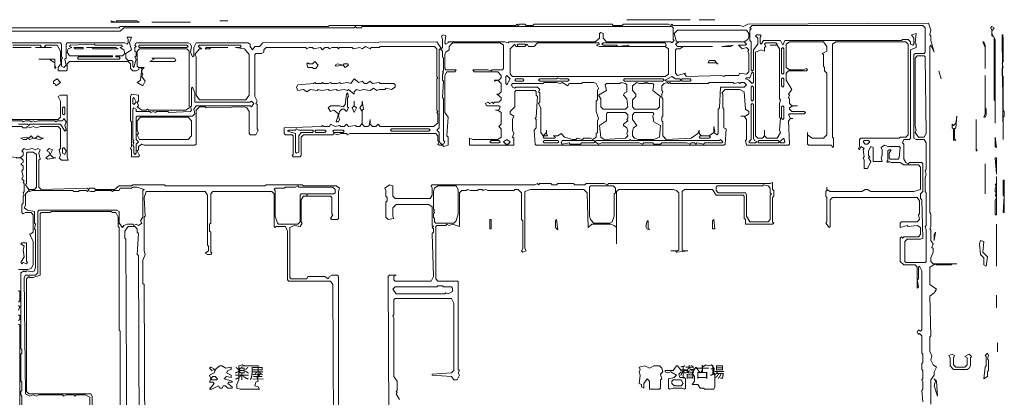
# Model space of a CAD drawing. Header units: millimetres. Extents: x -917 to 53999, y -4147 to 36087.
# Tile 3 of 3: x 17737 to 53710, y 22294 to 36087. Entities that reach past the tile are written whole.
import ezdxf

# ---------------------------------------------------------------- set-up
doc = ezdxf.new("R2010")
doc.units = ezdxf.units.MM
doc.layers.add('EDITABLE_ROOM_LABELS', color=7, linetype='Continuous', lineweight=18, true_color=0x50555f)
doc.layers.add('RASTER_CONTOURS', color=7, linetype='Continuous', lineweight=18, true_color=0x50555f)
doc.styles.add('JAPANESE', font='msgothic.ttc')

msp = doc.modelspace()

# ---------------------------------------------------------------- linework, layer by layer
at = {"layer": 'RASTER_CONTOURS'}
for points in [[(21082, 36045), (21082, 36002), (22115, 36002), (22032, 36045), (21289, 36045), (21247, 36002)], [(22569, 36002), (23973, 36002)], [(25047, 36045), (25336, 36045)], [(39915, 36087), (42228, 36087)], [(42558, 36087), (43137, 36087)], [(41650, 35578), (41774, 35705), (44293, 35705), (44376, 35578), (44376, 35451), (44334, 35366), (44211, 35281), (41732, 35281)], [(44500, 35875), (50736, 35875), (50819, 35790), (50819, 34899), (50777, 34857), (50447, 34857), (50406, 34814), (50406, 31759), (50488, 31716), (50777, 31716), (50860, 31589), (50860, 30613), (50819, 30570), (50860, 30443), (50819, 30316), (50819, 29806), (50860, 29764), (50860, 28576), (50819, 28533), (50860, 28406), (50860, 27260), (50819, 27217), (50117, 27217), (50075, 27260), (50075, 27981), (50158, 28066), (50653, 28066), (50736, 28109), (50695, 29509), (50653, 29552), (50653, 29721), (50736, 29806), (50736, 30825), (50695, 30867), (50240, 30867), (50199, 30825), (50117, 30867), (50034, 30995), (50034, 31546), (49993, 31589), (50034, 31716), (50240, 31716), (50282, 31759), (50282, 34984), (50488, 35069), (50488, 35196), (50447, 35239), (50488, 35578), (50323, 35536), (50406, 35408), (50406, 35196), (50364, 35154), (50282, 35196), (50282, 35281), (50199, 35366), (49993, 35366), (49951, 35323), (45697, 35323), (45615, 35154), (45532, 35323), (44913, 35323), (44830, 35196), (44789, 35239), (44789, 35451), (44830, 35493), (44789, 35536), (44665, 35536), (44624, 35493), (44706, 35408), (44706, 35196), (44541, 34984), (44541, 34262), (44500, 34220), (44458, 34262), (44458, 35281), (44417, 35323), (44417, 35705), (44458, 35748), (44417, 35790)], [(53255, 35833), (53214, 35790), (53255, 35705), (53255, 35493), (53338, 35451), (53338, 33159), (53379, 33117), (53379, 32310), (53379, 35366), (53255, 35578), (53255, 35663), (53338, 35790)], [(41691, 35196), (41815, 35281), (44211, 35281), (44293, 35196), (44252, 35154), (44004, 35154), (44128, 35026), (44293, 35069), (44376, 34984), (44334, 34941), (44376, 34857), (44376, 34178), (44293, 34093), (44045, 34135), (44004, 34050), (43508, 34050), (43467, 34008), (43384, 34050), (42104, 34008), (42022, 34093), (42063, 34135), (41774, 34050), (41691, 34135), (41691, 34984), (41732, 35026), (41856, 35026), (41980, 35111), (43054, 35111), (41774, 35111)], [(52925, 35281), (53008, 35069), (53008, 34305), (53008, 35154), (52966, 35281)], [(53627, 35536), (53668, 31716), (53668, 32522), (53710, 32565), (53710, 32735), (53668, 32777), (53668, 34008), (53627, 34050), (53627, 34305), (53668, 34347), (53627, 34475), (53668, 34560), (53668, 35451), (53627, 35493), (53668, 35536)], [(19471, 34899), (19513, 35026), (19637, 35069), (19554, 35111), (19595, 35154), (20463, 35196), (20504, 35154), (21454, 35154), (21495, 35111), (21413, 35069), (21536, 34984), (21578, 34857), (21495, 34772), (21247, 34772), (21247, 34729), (21371, 34729), (21413, 34687), (21371, 34644), (19884, 34644), (19843, 34687), (19884, 34729), (21123, 34729), (21123, 34772), (19554, 34772)], [(19719, 35069), (19761, 35026), (20050, 35026), (20050, 35069)], [(20174, 35069), (20380, 35069), (20421, 35026), (21330, 35026), (21247, 35069)], [(22073, 35111), (22115, 35154), (23849, 35154), (23891, 35111), (23849, 35069), (22115, 35069)], [(24304, 35154), (25790, 35154), (25832, 35111), (25790, 35069), (25625, 35069), (25956, 35026), (26121, 34814), (26121, 33329), (25997, 33159), (24304, 33159), (24180, 33329), (24180, 34729), (24138, 34814), (24304, 35026), (24386, 35026), (24262, 35111)], [(24510, 35026), (24675, 35026), (24717, 35069), (25336, 35069), (24551, 35069)], [(33101, 35026), (33183, 34941), (33183, 34729), (33225, 34687), (33225, 34220), (33183, 34178), (33225, 34135), (33183, 34093), (33183, 33880), (33225, 33838), (33183, 33244), (33225, 33201), (33225, 31674), (33266, 31631), (33225, 31546), (33142, 31546), (33059, 31631), (33059, 31971), (32977, 32056), (33059, 32140), (33059, 34984)], [(35661, 35026), (35826, 35196), (35868, 35111), (36198, 35111), (36281, 35196), (36322, 35111), (36529, 35111), (36652, 35239), (38883, 35239), (38924, 35196), (38800, 35154), (38924, 35111), (41319, 35111), (41443, 35026), (41443, 34093), (41319, 34008), (35744, 34008), (35661, 34093)], [(35909, 35154), (35950, 35196), (36198, 35196), (36239, 35154), (36198, 35111), (35950, 35111)], [(39007, 35196), (39048, 35239), (41319, 35239), (41361, 35154), (41319, 35111), (39998, 35111), (39957, 35154), (39585, 35111), (39544, 35154), (39048, 35154)], [(43384, 35111), (43715, 35111), (43798, 35154)], [(44995, 35239), (45367, 35239), (45408, 35196), (45367, 35154), (45160, 35154), (45408, 35154), (45491, 35026), (45491, 33201), (45532, 33159), (45491, 33032), (45491, 32522), (45532, 32480), (45491, 32056), (45532, 31971), (45408, 31759), (45037, 31759), (44954, 31843), (44954, 32056), (44954, 31843), (44871, 31759), (44706, 31759), (44624, 31843), (44624, 34899), (44830, 34984), (44954, 34941), (44954, 35069), (44995, 35111), (44954, 35196)], [(45615, 35069), (45656, 35026), (45656, 34135), (45615, 34093), (45573, 34135), (45573, 35026)], [(18439, 34644), (18811, 34644), (19017, 34517), (19017, 34305), (19058, 34347), (19017, 34432), (19017, 34644)], [(22486, 34560), (23395, 34560), (23436, 34602), (23395, 34687), (22569, 34687), (22652, 34644)], [(28640, 34432), (28516, 34560), (28434, 34475), (28310, 34475), (28268, 34517), (28227, 34475), (28268, 34347), (28434, 34347), (28475, 34305), (28558, 34305)], [(42889, 34517), (43178, 34517), (43261, 34475), (43219, 34475), (43137, 34602), (42930, 34602)], [(50530, 34772), (50777, 34772), (50819, 34729), (50860, 31928), (50777, 31801), (50571, 31801), (50447, 31971), (50488, 32056), (50447, 32183), (50447, 34687)], [(29260, 34432), (29301, 34390), (29549, 34432), (29631, 34347), (29755, 34432), (29714, 34475), (29590, 34475), (29549, 34432), (29342, 34475)], [(44500, 34178), (44541, 34135), (44541, 33796), (44500, 33753), (44376, 33880), (44252, 33923), (44293, 33965), (44417, 33965)], [(51314, 34220), (51397, 33923)], [(19100, 33923), (18976, 33838), (18976, 33753), (19017, 33753), (19058, 33668), (19224, 33796)], [(31449, 33711), (31407, 33753), (30912, 33753), (30870, 33796), (30623, 33753), (30540, 33838), (30416, 33753), (30333, 33753), (30251, 33838), (30127, 33796), (29962, 33923), (29838, 33753), (29714, 33796), (29466, 33753), (29425, 33796), (29342, 33753), (29136, 33753), (29094, 33796), (29012, 33753), (28847, 33753), (28805, 33796), (28764, 33753), (28558, 33753), (28516, 33796), (28475, 33753), (27897, 33711), (27855, 33626), (27897, 33499), (28103, 33541), (28227, 33456), (28351, 33541), (28599, 33499), (28640, 33541), (28764, 33499), (29012, 33541), (29053, 33499), (29301, 33541), (29342, 33499), (29590, 33541), (29714, 33499), (29755, 33541), (29962, 33371), (29962, 33456), (30044, 33541), (30168, 33499), (30292, 33541), (30540, 33499), (30664, 33583), (30788, 33499), (30870, 33541), (31077, 33541), (31118, 33583), (31325, 33541), (31449, 33626)], [(35537, 34050), (35661, 33923), (35537, 33711), (35496, 33753), (35496, 34008)], [(35826, 33880), (35868, 33923), (36116, 33923), (36157, 33880), (36116, 33838), (35868, 33838)], [(37809, 33880), (37768, 33838), (36735, 33838), (36694, 33880), (36735, 33923), (37355, 33923), (37396, 33965), (37478, 33923), (37768, 33923)], [(39791, 33880), (39833, 33923), (41237, 33923), (41278, 33880), (41237, 33838), (39833, 33838)], [(41319, 33880), (41567, 34008), (41691, 33923), (41856, 33923), (41898, 33880), (41856, 33838), (41361, 33838)], [(41898, 33880), (41939, 33923), (42228, 33923), (42269, 33880), (42228, 33838), (41939, 33838)], [(45615, 33965), (45656, 33923), (45656, 33668), (45615, 33626), (45573, 33668), (45573, 33923)], [(53008, 34050), (53008, 32650), (52966, 32522), (53008, 32522), (53049, 32607), (53049, 32819), (53008, 32862)], [(26286, 33032), (26203, 32904), (26162, 32947), (24180, 32947), (24097, 32819), (24138, 32650), (24056, 32565), (22032, 32565), (21991, 32522), (21991, 31716), (22073, 31631), (21991, 31546), (21991, 31207), (21949, 31164), (21908, 31207), (21908, 31461), (21867, 31504), (21908, 31589), (21867, 31631), (21908, 31674), (21867, 31716), (21867, 32819), (21908, 32862), (21991, 32819), (21991, 32735), (22486, 32735), (22528, 32692), (22610, 32735), (22693, 32692), (22734, 32735), (23147, 32735), (23188, 32692), (23973, 32735), (24014, 32777), (23973, 32904), (24014, 32947), (24014, 33583), (24056, 33626), (24138, 33414), (24138, 33074), (26162, 33074), (26203, 33117)], [(35703, 33711), (35744, 33753), (36859, 33753), (36900, 33796), (37355, 33796), (37478, 33753), (37561, 33796), (37768, 33668), (37809, 33753), (38263, 33753), (38305, 33796), (38718, 33796), (38800, 33753), (38883, 33583), (38841, 33499), (38841, 33159), (38800, 33117), (38800, 32735), (38883, 32480), (38841, 32395), (38841, 31971), (38800, 31928), (38800, 31801), (38676, 31716), (38594, 31759), (38346, 31759), (38305, 31716), (38098, 31759), (38057, 31716), (37933, 31716), (37644, 31801), (37520, 31928), (37396, 31843), (37231, 31843), (37313, 31801), (37272, 31759), (36900, 31759), (36859, 31801), (36900, 31843), (37024, 31843), (36983, 31928), (36983, 32056), (36983, 31971), (36859, 31843), (36776, 31971), (36776, 32862), (36694, 33032), (36735, 33074), (36735, 33414), (36694, 33456), (36735, 33541), (36652, 33626), (35868, 33626), (35826, 33583), (35744, 33626)], [(39874, 33753), (39915, 33711), (39915, 33456), (39833, 33414), (39791, 33329), (39915, 33201), (39957, 32904), (39874, 32819), (39048, 32819), (38965, 32904), (38965, 33201), (38883, 33329), (39172, 33499), (39131, 33711), (39172, 33753), (39667, 33753), (39709, 33796)], [(40122, 33668), (40287, 33796), (40370, 33753), (40535, 33753), (40576, 33796), (40617, 33753), (40659, 33796), (40700, 33753), (40865, 33753), (40906, 33711), (40865, 33499), (41154, 33286), (41113, 33201), (41113, 32904), (41030, 32819), (40204, 32819), (40122, 32904), (40122, 33159), (40246, 33286), (40246, 33371), (40122, 33499)], [(41237, 31843), (41237, 32353), (41196, 32395), (41196, 32522), (41237, 32565), (41237, 33201), (41196, 33244), (41196, 33371), (41237, 33456), (41196, 33499), (41196, 33668), (41278, 33753), (41402, 33796), (41443, 33753), (41485, 33796), (41526, 33753), (42889, 33753), (42930, 33796), (43798, 33796), (43839, 33753), (44004, 33796), (44045, 33753), (44087, 33796), (44211, 33796), (44293, 33711), (44211, 33626), (43343, 33626), (43302, 32862), (43261, 32819), (43261, 31928), (43219, 31886), (43095, 31971), (43137, 32013), (43095, 32183), (43095, 31971), (42930, 31843), (42641, 31843), (42558, 31928), (42558, 32056), (42517, 31928), (42269, 31759), (41361, 31716)], [(44500, 33668), (44541, 33626), (44541, 33159), (44500, 33117), (44458, 33159), (44458, 33626)], [(21908, 33244), (21991, 33074), (21908, 32989), (21867, 33032), (21867, 33201)], [(29714, 33414), (29673, 33371), (29631, 32989), (29549, 32904), (29425, 32947), (29094, 32947), (29012, 32862), (29094, 32735), (29218, 32777), (29384, 32650), (29301, 32353), (29384, 32353), (29425, 32438), (29384, 32565), (29425, 32735), (29507, 32819), (29590, 32819), (29673, 32735), (29755, 32862), (29714, 32904), (29714, 33244), (29755, 33286)], [(29962, 33117), (29962, 32947), (29879, 32862), (29962, 32692), (30044, 32862), (29962, 32947)], [(19347, 32904), (19389, 32862), (19389, 32650), (19347, 32607), (19306, 32650), (19306, 32862)], [(44500, 33032), (44541, 32989), (44541, 31759), (44582, 31674), (44665, 31631), (44624, 31589), (44417, 31589), (44376, 31631), (44458, 31716), (44458, 32989)], [(45615, 32947), (45656, 32904), (45656, 32480), (45615, 32438), (45573, 32480), (45573, 32904)], [(22032, 32395), (22156, 32522), (23891, 32522), (24014, 32395), (24014, 31843), (23891, 31716), (22115, 31716), (22032, 31886), (22073, 31928), (22032, 32056)], [(39213, 32692), (39874, 32692), (39957, 32607), (39957, 32480), (39915, 32438), (39957, 32395), (39791, 32268), (39791, 32225), (39915, 32140), (39957, 32013), (39915, 31928), (39957, 31843), (39874, 31759), (39089, 31716), (38965, 31801), (38924, 32225), (39172, 32395), (39172, 32650)], [(40122, 32607), (40204, 32692), (40865, 32692), (40906, 32650), (40865, 32565), (40906, 32353), (41154, 32225), (41113, 31801), (40906, 31716), (40328, 31716), (40204, 31759), (40122, 31843), (40122, 32013), (40163, 32140), (40287, 32225), (40122, 32438)], [(51975, 32565), (51934, 32310), (51851, 32225), (51810, 32268), (51810, 32140), (51851, 32098), (51851, 31674), (51892, 31716), (51934, 31674), (51892, 31759), (51892, 32098), (51934, 32140)], [(52677, 32438), (52677, 31292), (52718, 31292), (52677, 31377)], [(28434, 32056), (28475, 32013), (28434, 31971), (28021, 31971), (27938, 31843), (27938, 31249), (27855, 31207), (27814, 31249), (27814, 31928), (27525, 32013), (27566, 32056), (27814, 32056), (27855, 32098), (27938, 32056)], [(28516, 32013), (28558, 32056), (28888, 32056), (28929, 32013), (28888, 31971), (28558, 31971)], [(29177, 32013), (29218, 32056), (29549, 32056), (29590, 32013), (29549, 31971), (29218, 31971)], [(31283, 32056), (31325, 32098), (32688, 32098), (32729, 32056), (32688, 32013), (31325, 32013)], [(17778, 31759), (17861, 31716), (17985, 31716), (18026, 31759), (18108, 31716), (18232, 31759), (18480, 31716), (18604, 31759), (18521, 31759), (18398, 31843), (18315, 31759), (18232, 31759), (18150, 31843), (18067, 31759), (17985, 31801)], [(34918, 31631), (34959, 31674), (35248, 31674), (35290, 31631), (35248, 31589), (34959, 31589)], [(35413, 31631), (35537, 31716), (35661, 31631), (35579, 31546), (35496, 31546)], [(36859, 31631), (36900, 31674), (37396, 31674), (37437, 31631), (37396, 31589), (36900, 31589)], [(37520, 31589), (37561, 31674), (38718, 31674), (38759, 31631), (38718, 31589), (38263, 31589), (38222, 31546), (37850, 31546), (37809, 31589), (37561, 31546)], [(38759, 31631), (38800, 31674), (39998, 31674), (40039, 31716), (40080, 31674), (43302, 31674), (43343, 31716), (43426, 31631), (43384, 31589), (42765, 31589), (42724, 31546), (42476, 31589), (42435, 31546), (42393, 31589), (42269, 31589), (42228, 31546), (42104, 31589), (41196, 31589), (41154, 31546), (40906, 31546), (40865, 31589), (40535, 31589), (40493, 31546), (40370, 31589), (39007, 31589), (38883, 31546)], [(42558, 31801), (42600, 31843), (42930, 31843), (42971, 31801), (42930, 31759), (42600, 31759)], [(44706, 31631), (44747, 31674), (45450, 31674), (45491, 31631), (45450, 31589), (44747, 31589)], [(45656, 31759), (45697, 31631), (45656, 31589), (45532, 31589), (45491, 31631)], [(48547, 31631), (48588, 31674), (48754, 31674), (48795, 31631), (48712, 31546), (48630, 31546)], [(53379, 31801), (53379, 31461), (53421, 31419)], [(18811, 31377), (18728, 31292), (18811, 31249), (18852, 31164), (18687, 31037), (18769, 30995), (19058, 31037), (18976, 31037), (18852, 31164), (18934, 31334)], [(19347, 31419), (19430, 31292), (19389, 31164), (19306, 31207), (19306, 31377)], [(18026, 31249), (18232, 31249), (18356, 31164), (18356, 29976), (18274, 29891), (18067, 29891), (17943, 30061), (17985, 30103), (17985, 31207)], [(53379, 31037), (53421, 30443), (53421, 31037)], [(53008, 30825), (53008, 29721)], [(53421, 30358), (53421, 30103), (53379, 30061), (53421, 30018), (53379, 29934), (53379, 29806), (53421, 29764), (53379, 29679), (53421, 29594), (53379, 29467), (53379, 28957), (53421, 28957)], [(53668, 30231), (53668, 29679), (53710, 29637), (53668, 29042), (53710, 29042), (53710, 30231)], [(27153, 28660), (27071, 28915), (27071, 29849), (27029, 29891), (27071, 29934), (27401, 29934), (27442, 29976), (27814, 29976), (27897, 30018), (27938, 29976), (29177, 29976), (29260, 29891), (29260, 29764), (29218, 29721), (28268, 29721), (28227, 29679), (28186, 29721), (28021, 29721), (27979, 29679), (27979, 28703), (27897, 28618), (27195, 28618)], [(33018, 30018), (33679, 30018), (33761, 29891), (33761, 29000), (33679, 28745), (33596, 28660), (32935, 28660), (32894, 28703), (32894, 28830), (32853, 28873), (32853, 29000), (32894, 29042), (32853, 29085), (32894, 29127), (32853, 29170), (32853, 29806), (32894, 29934)], [(38594, 30018), (39420, 30018), (39502, 29934), (39502, 29764), (39461, 29721), (39461, 28915), (39378, 28703), (39296, 28660), (38718, 28660), (38594, 28788), (38552, 28915), (38552, 29976)], [(45160, 28788), (45078, 28703), (44417, 28703), (44293, 28915), (44293, 29679), (44252, 29764), (43261, 29764), (43178, 29849), (43178, 29976), (43219, 30018), (44871, 30018), (44913, 30061), (45078, 30018), (45160, 29934), (45160, 29764), (45202, 29721), (45160, 29679)], [(34918, 28788), (34918, 28448), (34959, 28448), (34959, 28788)], [(37355, 28788), (37313, 28745), (37313, 28491), (37396, 28406)], [(43095, 28788), (43054, 28745), (43054, 28448), (43137, 28448)], [(21702, 28533), (21949, 28533), (22032, 28448), (22032, 28321), (22073, 28278), (22032, 27515), (22073, 27472), (22115, 17838), (21908, 17753), (21784, 17753), (21660, 17838), (21619, 28066), (21578, 28109), (21578, 28363)], [(40659, 28745), (40617, 28533), (40659, 28448), (40741, 28406), (40700, 28491), (40700, 28745)], [(53421, 28618), (53421, 27090)], [(51190, 28321), (51149, 28236), (51149, 28024)], [(17819, 27939), (17778, 27896), (17902, 27812), (17861, 27684), (17902, 27430), (17778, 27217), (17819, 27175), (17861, 27217), (17985, 27175), (18026, 27217), (17985, 27260), (17985, 27939)], [(52842, 28024), (52801, 27896), (52842, 27515), (52966, 27387), (52966, 27133), (53049, 27090), (53090, 27430), (52925, 27599), (52966, 27981)], [(33555, 26156), (33390, 26072), (33307, 26114), (33266, 26072), (31490, 26072), (31366, 26241), (31449, 26326), (32977, 26326), (33018, 26369), (33183, 26369), (33225, 26326), (33514, 26326), (33555, 26284)], [(53421, 26029), (53421, 25562)], [(53462, 24289), (53462, 23950)], [(51686, 23822), (51727, 23737), (51727, 23440), (51851, 23313), (52347, 23313), (52429, 23355), (52471, 23440), (52471, 23737), (52512, 23780), (52429, 23865), (52264, 23780), (52347, 23737), (52347, 23483), (52264, 23398), (51934, 23398), (51851, 23483), (51851, 23737), (51892, 23822), (51810, 23865)], [(53090, 23907), (53008, 23822), (53049, 23780), (53049, 23440), (53008, 23398), (52966, 22973), (53090, 23058), (53090, 23228), (53131, 23271), (53131, 23653), (53090, 23695), (53131, 23822)], [(24675, 23355), (24758, 23271), (24840, 23313), (24882, 23271), (24840, 23186), (24675, 23101), (24717, 22973), (24675, 22846), (24799, 22846), (24840, 22804), (24675, 22592), (24758, 22592), (25006, 22719), (25047, 22634), (25130, 22634), (25171, 22719), (25253, 22719), (25336, 22634), (25501, 22634), (25501, 22676), (25336, 22804), (25377, 22846), (25501, 22846), (25501, 22889), (25212, 22973), (25295, 23058), (25460, 23016), (25460, 23101), (25295, 23186), (25336, 23271), (25460, 23313), (25460, 23398), (25253, 23355), (25130, 23440), (25047, 23440), (24882, 23313), (24717, 23398)], [(25749, 23440), (25749, 22931), (25666, 22761), (25666, 22634), (25790, 22592), (26493, 22592), (26451, 22676), (26327, 22719), (26369, 22846), (26451, 22889), (26410, 23016), (26493, 23101), (26451, 23143), (26451, 23440), (25914, 23440), (25873, 23483)], [(40370, 23398), (40411, 23313), (40370, 23228), (40411, 23101), (40370, 22804), (40452, 22761), (40452, 22676), (40535, 22634), (40535, 22804), (40659, 22973), (40741, 22889), (40741, 22592), (41113, 22592), (41154, 22634), (41154, 22931), (41196, 22973), (41154, 23143), (41237, 23228), (41196, 23355), (41113, 23440), (40906, 23440), (40741, 23355), (40576, 23440)], [(41319, 23271), (41319, 23228), (41402, 23186), (41526, 23228), (41732, 23101), (41650, 23016), (41443, 22973), (41443, 22634), (41485, 22592), (41609, 22634), (41939, 22634), (42022, 22592), (42063, 22634), (42063, 22973), (42022, 23016), (41856, 23016), (41815, 23143), (41898, 23228), (42104, 23186), (42187, 23228), (42145, 23271), (42022, 23271), (41980, 23313), (41898, 23271), (41774, 23440), (41732, 23440), (41609, 23271)], [(42435, 23398), (42311, 23186), (42393, 23058), (42393, 22889), (42311, 22761), (42517, 22761), (42600, 22634), (42724, 22634), (42765, 22592), (43095, 22592), (43137, 22676), (43137, 23101), (43095, 23143), (43095, 23355), (43013, 23483), (42889, 23440), (42806, 23483), (42682, 23398), (42682, 23271), (42600, 23186)], [(24717, 22973), (24799, 23058), (24882, 23058), (24964, 22973), (24923, 22931), (24758, 22931)], [(41567, 22889), (41609, 22931), (41898, 22931), (41980, 22804), (41898, 22719), (41650, 22719), (41567, 22804)], [(51149, 22973), (51190, 22889), (51149, 22719), (51273, 22337), (51232, 22889)]]:
    msp.add_lwpolyline(points, close=True, dxfattribs=at)
for points in [[(16498, 35663), (21413, 35663), (21536, 35790), (29962, 35790), (30003, 35833), (30044, 35790), (30210, 35790), (30251, 35833), (41567, 35833), (41609, 35790), (41609, 35366), (41650, 35323), (41567, 35239), (41526, 35281), (39172, 35281), (39048, 35408), (39048, 35578), (38965, 35621), (38924, 35578), (38924, 35408), (38759, 35281), (35620, 35281), (35579, 35239), (35455, 35281), (33390, 35281), (33390, 35239), (33307, 35196), (33266, 35239), (33307, 35493), (33225, 35536), (33142, 35493), (33183, 35366), (33183, 35069), (33142, 35026), (32977, 35281), (26616, 35239), (26493, 35111), (26327, 35111), (26245, 34984), (26162, 35111), (26162, 35196), (26080, 35239), (24180, 35239), (24097, 35069), (24097, 34772), (24056, 34729), (23973, 34899), (24014, 35111), (23973, 35196), (23891, 35239), (21991, 35239), (21949, 35154), (21991, 35111), (21949, 35069), (21949, 34941), (21991, 34899), (21991, 34772), (21949, 34729), (21991, 34644), (21908, 34347), (21867, 34390), (21867, 34560), (21826, 34602), (21702, 34602), (21619, 34687), (21619, 34857), (21826, 34984), (21743, 35239), (21826, 35451), (21660, 35451), (21702, 35366), (21702, 35239), (21660, 35196), (21578, 35239), (19471, 35239), (19430, 35196), (19430, 34687), (19389, 34644), (19430, 34432), (19347, 34347), (19265, 34390), (19265, 34644), (19306, 34687), (19265, 34729), (19265, 35196), (19224, 35239), (17241, 35239)], [(51025, 22040), (51025, 22931), (51149, 23101), (51149, 23228), (51232, 23398), (51108, 23483), (51025, 23653), (51066, 23822), (50984, 23950), (50984, 24501), (51025, 24544), (50984, 25987), (51149, 26114), (51232, 26241), (50984, 26411), (50984, 27048), (51190, 27175), (51232, 27133), (51769, 27133), (51810, 27175), (51975, 27175), (51108, 27175), (51025, 27260), (51025, 27387), (51108, 27599), (51108, 27727), (51066, 27769), (51108, 27896), (51025, 28024), (51025, 28406), (50984, 28448), (51025, 28533), (51025, 29000), (50984, 29042), (50984, 35111), (51025, 35154), (51149, 34899), (51025, 35323), (51025, 35493), (50984, 35536), (51025, 35705), (50943, 35960), (44334, 35918), (44169, 35833), (44045, 35875), (41609, 35875), (41567, 35918), (41526, 35875), (41443, 35918), (39791, 35918), (39750, 35875), (39420, 35875), (39378, 35918), (36529, 35918), (36487, 35875), (36239, 35875), (36198, 35918), (35992, 35918), (35950, 35875), (35909, 35918), (35868, 35875), (29053, 35875), (29012, 35833), (21413, 35833), (21371, 35790), (16580, 35790)], [(17489, 35154), (18480, 35154), (18521, 35111), (18480, 35069), (18315, 35069), (18893, 35069), (18687, 35069), (18645, 35111), (18687, 35154), (19100, 35154), (19224, 34941), (19224, 34560), (19265, 34517), (19141, 34347), (19141, 34220), (19430, 34220), (19471, 34262), (19471, 34475), (19554, 34560), (21702, 34560), (21784, 34475), (21784, 34305), (21867, 34220), (21991, 34220), (22073, 34262), (22115, 34347), (22197, 34305), (22156, 33880), (22032, 33796), (22239, 33668), (22321, 33838), (22197, 34008), (22239, 34093), (22197, 34135), (22197, 34262), (22280, 34347), (22073, 34347), (22032, 34390), (22032, 34941), (22115, 35026), (23849, 35026), (23932, 34941), (23932, 32862), (23808, 32777), (22445, 32777), (22404, 32819), (22362, 32777), (22197, 32777), (22032, 32904), (22073, 32947), (22032, 33074), (22073, 33117), (22073, 33329), (21826, 33371), (21784, 33286), (21784, 32395), (21826, 32353), (21826, 31461), (21784, 31377), (21826, 31334), (21826, 31079), (22073, 31079), (22115, 31122), (22032, 31292), (22073, 31334), (22073, 31461), (22197, 31546), (22280, 31504), (24138, 31504), (24180, 31546), (24180, 32777), (24304, 32904), (24510, 32904), (24551, 32862), (25956, 32904), (26038, 32862), (26121, 32735), (26121, 31928), (26162, 31886), (26369, 31886), (26451, 32056), (26410, 32098), (26410, 32989), (26369, 33032), (26410, 33117), (26327, 33286), (26327, 34814), (26369, 34857), (26575, 34857), (26658, 34899), (26658, 34984), (26740, 35069), (28186, 35069), (28227, 35026), (28310, 35069), (28434, 35069), (28475, 35026), (28723, 35069), (28805, 34984), (28888, 35069), (29012, 35069), (29053, 35026), (29136, 35069), (29342, 35069), (29384, 35026), (29425, 35069), (29879, 35069), (29920, 35026), (30168, 35069), (30251, 35026), (30375, 35111), (30540, 35026), (30581, 35069), (30870, 35069), (30912, 35111), (32894, 35111), (32977, 35026), (32977, 34008), (33018, 33965), (32977, 33923), (32977, 32777), (33018, 32735), (32977, 32692), (33018, 32650), (33018, 32310), (32853, 32183), (30912, 32183), (30829, 32268), (30746, 32183), (30623, 32183), (30540, 32268), (30540, 32438), (30499, 32225), (30457, 32183), (30333, 32183), (30251, 32268), (30251, 32777), (30292, 32819), (30251, 33117), (30251, 32989), (30168, 32862), (30251, 32735), (30251, 32310), (30168, 32183), (30044, 32183), (30003, 32225), (29755, 32183), (29673, 32268), (29590, 32183), (29466, 32183), (29425, 32225), (29260, 32183), (29094, 32268), (29053, 32183), (28847, 32183), (28805, 32225), (28764, 32183), (27401, 32140), (27401, 31928), (27442, 31886), (27690, 31886), (27732, 31843), (27732, 31164), (27690, 31122), (27732, 31079), (27979, 31079), (28021, 31122), (28021, 31801), (28103, 31886), (29177, 31886), (29218, 31928), (29342, 31886), (29466, 31928), (29673, 31928), (29714, 31886), (29797, 31928), (32935, 31928), (33018, 31843), (33018, 31674), (33059, 31631), (33018, 31546), (33059, 31504), (33183, 31504), (33225, 31461), (33390, 31504), (33390, 31801), (33348, 31843), (33390, 32522), (33266, 32692), (33266, 34050), (33348, 34178), (33638, 34178), (33679, 34262), (33307, 34262), (33266, 34305), (33266, 34814), (33307, 34899), (33431, 34984), (33431, 35111), (33555, 35239), (35290, 35239), (35413, 35154), (35413, 34305), (35372, 34262), (35000, 34262), (34959, 34220), (34835, 34262), (34298, 34262), (34340, 34178), (35207, 34178), (35331, 34050), (35331, 33965), (35248, 33880), (35083, 33880), (35083, 33838), (35207, 33880), (35331, 33753), (35331, 33456), (35248, 33371), (35166, 33371), (35331, 33244), (35331, 33159), (35248, 33074), (35083, 33074), (35042, 33032), (35000, 33074), (34918, 33032), (34835, 33074), (34753, 33032), (34794, 32947), (35248, 32947), (35290, 32904), (35248, 32777), (35124, 32777), (35207, 32777), (35331, 32692), (35331, 32268), (35248, 32183), (35331, 32098), (35331, 31801), (35207, 31716), (34298, 31716), (34174, 31759), (34174, 31504), (35785, 31504), (35785, 31759), (35744, 31801), (35785, 31928), (35744, 32056), (35744, 32438), (35785, 32565), (35661, 32650), (35661, 32735), (35826, 32904), (35826, 33456), (35868, 33499), (36570, 33499), (36611, 33456), (36611, 33329), (36652, 33286), (36611, 32522), (36570, 32480), (36611, 32438), (36611, 32140), (36529, 32056), (36570, 31546), (36611, 31504), (43467, 31504), (43508, 31546), (43550, 32098), (43467, 32140), (43467, 32819), (43426, 32862), (43426, 33371), (43384, 33414), (43508, 33541), (44045, 33541), (44211, 33456), (44252, 32819), (44376, 32735), (44376, 32650), (44252, 32565), (44087, 32565), (44211, 32565), (44293, 32438), (44293, 31716), (44252, 31674), (44293, 31504), (45821, 31504), (45863, 31546), (45821, 32395), (45904, 32480), (45986, 32480), (45904, 32480), (45821, 32607), (45863, 32650), (46399, 32650), (46441, 32692), (46399, 32735), (45945, 32735), (45863, 32819), (45863, 32862), (45986, 32947), (46152, 32947), (45945, 32947), (45863, 33032), (45863, 33201), (45821, 33244), (45863, 33329), (45821, 33371), (45945, 33541), (45739, 33880), (45739, 34135), (45821, 34220), (46482, 34220), (46523, 34262), (46482, 34305), (46358, 34262), (45863, 34262), (45739, 34347), (45739, 35196), (45863, 35281), (47102, 35281), (47225, 35111), (47225, 34941), (47060, 34857), (47102, 34814), (47102, 34390), (47143, 34347), (47143, 34220), (47225, 34135), (47225, 31886), (47102, 31759), (46689, 31759), (46523, 31886), (46523, 31971), (46523, 31546), (46565, 31504), (47391, 31504), (47432, 31419), (47473, 31461), (47473, 31759), (47432, 31801), (47432, 35196), (47556, 35281), (50117, 35281), (50199, 35196), (50199, 31886), (50117, 31801), (49910, 31801), (49869, 31759), (48464, 31759), (48423, 31716), (48423, 31461), (48382, 31377), (48423, 31334), (48464, 31461), (48588, 31377), (48547, 31334), (48588, 31079), (48547, 31037), (48588, 30952), (48588, 30655), (48712, 30655), (48836, 30910), (48754, 31037), (48795, 31079), (48754, 31122), (48754, 31292), (48836, 31461), (48919, 31419), (48919, 30910), (49249, 30910), (49208, 31037), (49249, 31122), (49249, 31334), (49208, 31419), (49332, 31504), (49456, 31461), (49869, 31461), (49910, 31419), (49869, 31037), (49827, 30995), (49538, 30995), (49497, 31037), (49497, 31207), (49580, 31334), (49497, 31334), (49456, 31292), (49456, 30952), (49414, 30910), (49456, 30867), (49497, 30910), (49580, 30867), (49910, 30867), (50034, 30782), (50571, 30782), (50653, 30698), (50653, 29891), (50406, 29806), (48836, 29806), (48712, 29891), (48630, 29891), (48506, 29806), (47349, 29806), (47225, 29891), (47225, 29976), (47225, 29849), (47184, 29806), (47184, 29637), (47225, 29594), (47225, 28703), (47184, 28660), (47308, 28491), (47349, 28533), (47349, 29509), (47432, 29594), (50530, 29594), (50612, 29467), (50612, 29000), (50571, 28957), (50612, 28788), (50530, 28703), (49951, 28703), (49910, 28660), (49910, 28491), (50158, 28576), (50199, 28533), (50530, 28576), (50653, 28491), (50653, 28236), (50571, 28151), (50034, 28151), (49993, 28109), (49951, 28151), (49910, 28109), (49910, 27260), (50034, 27133), (50447, 27133), (50530, 27048), (50530, 26284), (50571, 26326), (50530, 26581), (50571, 26623), (50571, 27048), (50612, 27090), (50695, 26920), (50695, 24756), (50653, 24714), (50571, 24756), (50530, 24671), (50571, 24586), (50612, 24629), (50695, 24544), (50695, 23907), (50736, 23865), (50736, 23568), (50695, 23525), (50695, 23313), (50736, 23271), (50736, 22973), (50695, 22931), (50736, 22846), (50736, 22592), (50695, 22549), (50736, 22125)], [(17489, 35069), (18150, 35069), (17489, 35069)], [(17159, 32183), (17819, 32183), (17861, 32140), (17985, 32140), (18026, 32183), (18108, 32140), (18232, 32183), (18356, 32140), (18480, 32183), (19141, 32183), (19224, 32098), (19224, 31377), (19182, 31334), (19224, 31122), (19182, 31037), (19265, 30952), (19513, 30952), (19471, 31079), (19471, 33329), (19224, 33329), (19141, 33286), (19224, 33117), (19224, 32522), (19141, 32438), (16704, 32438)], [(17365, 32395), (17819, 32395), (17861, 32353), (17943, 32395), (18108, 32395), (18150, 32353), (18232, 32395), (18315, 32353), (18398, 32395), (19017, 32395), (19058, 32353), (19100, 32395), (19306, 32395), (19347, 32480), (19430, 32353), (19389, 32225), (19430, 32056), (19389, 32013), (19224, 32268), (18108, 32268), (18067, 32225), (18026, 32268), (17695, 32268)], [(29384, 18178), (29384, 26708), (29342, 26751), (29136, 26751), (29053, 26708), (29012, 26623), (28888, 26708), (28268, 26708), (28227, 26623), (27649, 26623), (27608, 26666), (27608, 28491), (27773, 28576), (27979, 28533), (28062, 28660), (28021, 28703), (28021, 29509), (28103, 29637), (29094, 29637), (29136, 29594), (29136, 29000), (29177, 28957), (29094, 28830), (29136, 28788), (29342, 28788), (29384, 28830), (29384, 29806), (29425, 29934), (29301, 30018), (28103, 30018), (28062, 30061), (26740, 30061), (26699, 30018), (23065, 30018), (23023, 30061), (21867, 30061), (21826, 30018), (21371, 30018), (21206, 29891), (20504, 29891), (20463, 29934), (20297, 29934), (20256, 29891), (20215, 29934), (18521, 29891), (18439, 29976), (18439, 30952), (18480, 30995), (18439, 31207), (18480, 31334), (18398, 31377), (18315, 31334), (18191, 31377), (17985, 31334), (17902, 31377), (17819, 31292), (17861, 31249), (17861, 31122), (17737, 31037), (17406, 31079)], [(17613, 31037), (17778, 31037), (17861, 30952), (17861, 30867), (17778, 30825), (17861, 30740), (17861, 30613), (17819, 30570), (17861, 30358), (17819, 30273), (17902, 30188), (17861, 30146), (17902, 30103), (17902, 29806), (17861, 29764), (17902, 29679), (17861, 29637), (17861, 29382), (17819, 29339), (17819, 29042), (17861, 29000), (17943, 29042), (18150, 29042), (18232, 28957), (18232, 28321), (18108, 28236), (18232, 27981), (18232, 27133), (18150, 27005), (18026, 26963), (17695, 26963)], [(17819, 15122), (17819, 22337), (17778, 22379), (17778, 22507), (17819, 22549), (17819, 22846), (17778, 22889), (17778, 23865), (17819, 23907), (17819, 24034), (17778, 24077), (17778, 26836), (17902, 26920), (17943, 26878), (17985, 26920), (18191, 26878), (18274, 26920), (18315, 27048), (18315, 28406), (18274, 28448), (18315, 28618), (18274, 28660), (18274, 29085), (18026, 29127), (17902, 29212), (17943, 29297), (17943, 29721), (18067, 29849), (18108, 29806), (18191, 29849), (19678, 29849), (19719, 29806), (19884, 29806), (19926, 29849), (20174, 29849), (20215, 29806), (20256, 29849), (20339, 29806), (20463, 29806), (20504, 29849), (21082, 29849), (21123, 29806), (21165, 29849), (21371, 29849), (21413, 29934), (21826, 29934), (21867, 29976), (22032, 29976), (22280, 29891), (22239, 29849), (22239, 28873), (22156, 28745), (22197, 28660), (22073, 28576), (21991, 28618), (21908, 28576), (21867, 28618), (21660, 28618), (21536, 28576), (21495, 28491), (21371, 28660), (21371, 29085), (21289, 29127), (18439, 29127), (18398, 29085), (18398, 26836), (18315, 26751), (17943, 26751), (17902, 26666), (17943, 22422), (18108, 22337), (18232, 22379), (18356, 22337), (18439, 22379), (19306, 22379), (19347, 22337), (19430, 22379), (19719, 22379), (19761, 22337), (19802, 22379), (20132, 22379), (20297, 22294), (20297, 20045)], [(31614, 22210), (31490, 22422), (31531, 22464), (31490, 22507), (31531, 22549), (31531, 22889), (31407, 23058), (31407, 25180), (31366, 25265), (31407, 25308), (31407, 25859), (31449, 25902), (33514, 25902), (33596, 25732), (33596, 23271), (33514, 23186), (32812, 23143), (32812, 23101), (33514, 23058), (33596, 22931), (33720, 22931), (33803, 23101), (33761, 23186), (33803, 23271), (33761, 23313), (33761, 26538), (33018, 26538), (32935, 26623), (32935, 28533), (32977, 28576), (33307, 28576), (33348, 28618), (33431, 28576), (33555, 28618), (33803, 28533), (33803, 29764), (33885, 29849), (34051, 29849), (34092, 29891), (34216, 29849), (34464, 29849), (34505, 29891), (34629, 29891), (34670, 29849), (34753, 29891), (34835, 29849), (35785, 29849), (35826, 29891), (35950, 29891), (36074, 29764), (36074, 28788), (36116, 28745), (36116, 27727), (36074, 27642), (36116, 27599), (36239, 27642), (36198, 27727), (36198, 29806), (36405, 29891), (38346, 29891), (38470, 29764), (38511, 28491), (38635, 28618), (39337, 28618), (39461, 28576), (39544, 28491), (39544, 27896), (39544, 29806), (39626, 29891), (41609, 29891), (41732, 29849), (41815, 29764), (41815, 27684), (41774, 27642), (41526, 27642), (41691, 27642), (41732, 27599), (42145, 27642), (41980, 27642), (41939, 27684), (41939, 29806), (42022, 29891), (43054, 29891), (43178, 29679), (44169, 29679), (44211, 29637), (44211, 28830), (44252, 28788), (44252, 28618), (45243, 28618), (45284, 28660), (45243, 28703), (45243, 29594), (45284, 29637), (45284, 29849), (45243, 29891), (45243, 30146), (45160, 30103), (39254, 30103), (39213, 30061), (39089, 30103), (38428, 30103), (38387, 30061), (38015, 30061), (37974, 30103), (37396, 30103), (37355, 30061), (37189, 30061), (37148, 30103), (36735, 30103), (36694, 30061), (36652, 30103), (36570, 30061), (32812, 30061), (32770, 30018), (32812, 29934), (32812, 29679), (32729, 29552), (31449, 29552), (31366, 29637), (31366, 30018), (31242, 30061), (31077, 29934), (31118, 29849), (31118, 29637), (31159, 29594), (31159, 29467), (31118, 29424), (31118, 28873), (31201, 28788), (31407, 28830), (31366, 28915), (31366, 29212), (31490, 29339), (32688, 29339), (32812, 29255), (32812, 28576), (32853, 28533), (32812, 28491), (32853, 28448), (32853, 28321), (32812, 28278), (32853, 26708), (32770, 26538), (31449, 26538), (31407, 26581), (31407, 26708), (31490, 26751), (31242, 26751), (31201, 26708), (31242, 16438)], [(22321, 17881), (22280, 26411), (22239, 26454), (22239, 27302), (22321, 27515), (22280, 27642), (22280, 28873), (22321, 28915), (22280, 29594), (22362, 29806), (24510, 29806), (24593, 29679), (24593, 27854), (24634, 27812), (24634, 27642), (24510, 27557), (24593, 27515), (24717, 27515), (24758, 27557), (24717, 27599), (24717, 28321), (24675, 28363), (24675, 28618), (24717, 28660), (24717, 29721), (24799, 29806), (26947, 29806), (27029, 29721), (27029, 28533), (27071, 28491), (27112, 28533), (27442, 28533), (27525, 28363), (27525, 26581), (27566, 26538), (29094, 26538), (29177, 26411), (29218, 18772)], [(20421, 12661), (20380, 22337), (20339, 22422), (18067, 22422), (17985, 22507), (17985, 26623), (18067, 26708), (18108, 26666), (18232, 26666), (18480, 26751), (18480, 29000), (18521, 29042), (18852, 29042), (18893, 29085), (21082, 29085), (21123, 29042), (21247, 29042), (21330, 28873), (21330, 28533), (21371, 28491), (21371, 24756), (21413, 24714), (21413, 19833)], [(17695, 26199), (17737, 26156), (17737, 25817), (17695, 25775)], [(17695, 25647), (17737, 25605), (17695, 25477)], [(17695, 25308), (17737, 25265), (17737, 25138), (17695, 25095)], [(17695, 24968), (17737, 24926), (17737, 18560), (17778, 18517), (17778, 14783), (17819, 14740), (17778, 14698), (17778, 14316), (17819, 14273), (17778, 14146), (17819, 14061), (17819, 13849), (17778, 13807), (17819, 13467), (17778, 13425), (17778, 13255), (17819, 13212), (17861, 3918), (17778, 3833), (17613, 3876)]]:
    msp.add_lwpolyline(points, dxfattribs=at)

# ---------------------------------------------------------------- texts
at = {"layer": 'EDITABLE_ROOM_LABELS', "style": 'JAPANESE'}
for s, p in [('楽屋', (25584, 22973)), ('稽古場', (41856, 23016))]:
    msp.add_text(s, height=400, dxfattribs=at).set_placement(p)

doc.saveas('drawing.dxf')
